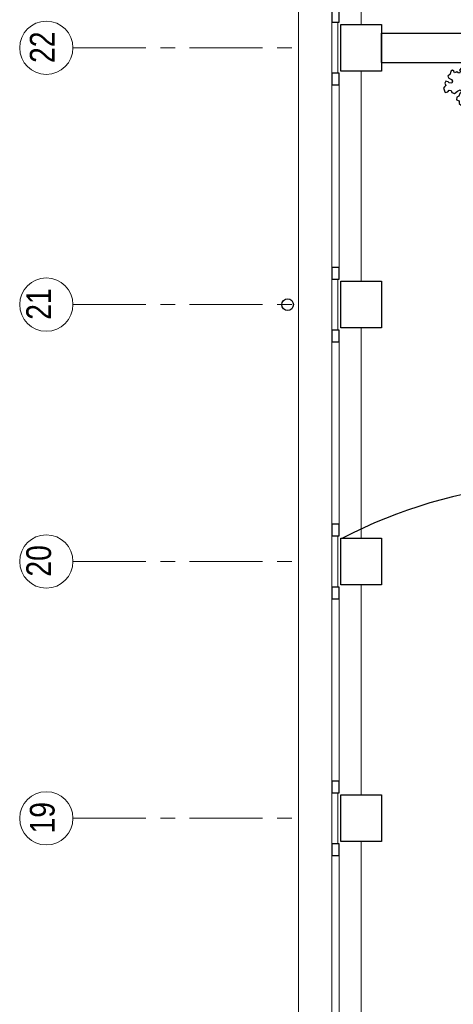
# Model space of a CAD drawing. Header units: millimetres. Extents: x 274611 to 571164, y 158736 to 298905.
# Tile 2 of 172: x 359753 to 362727, y 188217 to 194964. Entities that reach past the tile are written whole.
import ezdxf

# ---------------------------------------------------------------- set-up
doc = ezdxf.new("R2010")
doc.units = ezdxf.units.MM
doc.header["$LTSCALE"] = 400
doc.header["$PDMODE"] = 1
doc.header["$PDSIZE"] = 15
doc.linetypes.add('CENTER', pattern=[2, 1.25, -0.25, 0.25, -0.25])
for name, color, linetype, lineweight in [('Binnenkozijnen', 140, 'Continuous', 15), ('Buitenkozijnen', 140, 'Continuous', 15), ('mat-beton (ihwg)', 5, 'Continuous', 25), ('None', 7, 'Continuous', 9)]:
    doc.layers.add(name, color=color, linetype=linetype, lineweight=lineweight)
for name, color, linetype in [('inlay', 6, 'Continuous'), ('plant', 114, 'Continuous'), ('stramien', 1, 'CENTER'), ('symbol', 1, 'Continuous')]:
    doc.layers.add(name, color=color, linetype=linetype)
doc.styles.add('Arial Narrow', font='ARIALN.TTF', dxfattribs={"height": 222.25})

# ---------------------------------------------------------------- blocks, each defined once
blk = doc.blocks.new('Gevelpui best 1410 (2D)')
at = {"layer": 'Buitenkozijnen', "lineweight": 15}
for p, q in [((-260, 0), (-260, -1410)), ((-260, 0), (-210, 0)), ((-210, 0), (-210, -1410)), ((-260, -1410), (-210, -1410))]:
    blk.add_line(p, q, dxfattribs=at)
at = {"layer": 'Buitenkozijnen', "color": 92, "lineweight": 25}
for points in [[(-260, 0), (-210, 0), (-210, -80), (-260, -80)], [(-260, -1330), (-210, -1330), (-210, -1410), (-260, -1410)]]:
    blk.add_lwpolyline(points, close=True, dxfattribs=at)
at = {"layer": 'None', "color": 43, "linetype": 'Continuous', "lineweight": 9}
blk.add_line((-410, 15), (-410, -1425), dxfattribs=at)
blk = doc.blocks.new('HWA')
at = {"layer": 'None', "color": 92, "linetype": 'Continuous', "lineweight": 25}
blk.add_circle((0, -74), 40, dxfattribs=at)
blk = doc.blocks.new('Kolom 280x320')
at = {"layer": 'mat-beton (ihwg)', "lineweight": 25}
blk.add_lwpolyline([(-300, 160), (-20, 160), (-20, -160), (-300, -160)], close=True, dxfattribs=at)
at = {"layer": 'None', "color": 92, "linetype": 'Continuous', "lineweight": 5}
blk.add_point((0, 0), dxfattribs=at)
blk = doc.blocks.new('SYMB-BM02_B2')
at = {"layer": 'plant'}
blk.add_lwpolyline([(98, 356), (66, 371), (46, 367), (23, 344), (26, 317), (5, 314), (-27, 337), (-68, 353), (-84, 340), (-93, 315), (-77, 290), (-84, 262), (-106, 274), (-134, 301), (-166, 298), (-190, 273), (-184, 246), (-181, 209), (-209, 214), (-256, 237), (-302, 241), (-315, 221), (-325, 198), (-329, 157), (-315, 134), (-286, 119), (-263, 95), (-270, 73), (-298, 80), (-306, 68), (-307, 29), (-341, 38), (-375, 66), (-406, 70), (-427, 48), (-413, 13), (-402, -28), (-381, -27), (-361, -62), (-377, -76), (-407, -84), (-423, -126), (-448, -119), (-475, -126), (-482, -158), (-448, -194), (-447, -249), (-411, -258), (-363, -237), (-327, -242), (-307, -272), (-338, -303), (-366, -308), (-398, -333), (-381, -365), (-338, -377), (-336, -406), (-332, -436), (-252, -458), (-234, -418), (-243, -383), (-220, -358), (-184, -372), (-140, -344), (-141, -283), (-132, -230), (-84, -233), (-86, -271), (-59, -312), (-68, -354), (-36, -386), (7, -361), (39, -388), (98, -377), (116, -344), (153, -351), (160, -393), (171, -436), (193, -440), (228, -426), (230, -390), (275, -385), (300, -408), (328, -386), (326, -329), (369, -315), (403, -276), (387, -222), (366, -221), (339, -240), (312, -226), (275, -205), (309, -165), (312, -121), (278, -112), (241, -110), (205, -137), (171, -126), (146, -92), (166, -59), (184, -44), (228, -57), (285, -55), (282, -25), (255, -2), (285, 14), (305, 34), (353, 32), (371, 38), (382, 84), (382, 111), (350, 130), (317, 139), (248, 136), (232, 114), (194, 121), (209, 166), (266, 187), (314, 230), (310, 274), (271, 296), (232, 280), (187, 233), (150, 251), (176, 290), (219, 319), (203, 365), (155, 404), (121, 376), (98, 356)], dxfattribs=at)

msp = doc.modelspace()

# ---------------------------------------------------------------- linework, layer by layer
at = {"layer": 'Binnenkozijnen', "color": 43, "linetype": 'Continuous', "lineweight": 9, "flags": 128}
msp.add_lwpolyline([(361684.18474, 196356.95664), (361664.18474, 196356.95664), (361664.18474, 184969.27285)], dxfattribs=at)
at = {"layer": 'Buitenkozijnen', "lineweight": 15}
for points in [[(361894.14411, 194946.95664), (361934.18474, 194946.95664), (361934.18474, 194596.95664), (361894.14411, 194596.95664)], [(361894.14411, 193186.95664), (361934.18474, 193186.95664), (361934.18474, 192836.95664), (361894.14411, 192836.95664)], [(361894.14411, 191426.95664), (361934.18474, 191426.95664), (361934.18474, 191076.95664), (361894.14411, 191076.95664)], [(361894.14411, 189666.95664), (361934.18474, 189666.95664), (361934.18474, 189316.95664), (361894.14411, 189316.95664)]]:
    msp.add_lwpolyline(points, close=True, dxfattribs=at)
at = {"layer": 'inlay'}
msp.add_arc((363528.74689, 188387.62644), 3403.97171, 73.912846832, 117.318260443, dxfattribs=at)
at = {"layer": 'mat-beton (ihwg)', "lineweight": 25}
for p, q in [((362234.18474, 194871.95664), (367564.18474, 194871.95664)), ((362234.18474, 194671.95664), (362234.18474, 194871.95664)), ((362234.18474, 194871.95664), (367564.18474, 194871.95664)), ((362234.18474, 194871.95664), (367564.18474, 194871.95664)), ((362234.18474, 194671.95664), (367564.18474, 194671.95664)), ((362234.18474, 194671.95664), (367564.18474, 194671.95664)), ((362234.18474, 194671.95664), (367564.18474, 194671.95664))]:
    msp.add_line(p, q, dxfattribs=at)
at = {"layer": 'None', "color": 43, "linetype": 'Continuous', "lineweight": 9}
for centre in [(359935.40159, 194771.95664), (359935.40159, 193011.95664), (359935.40159, 191251.95664), (359935.40159, 189491.95664)]:
    msp.add_circle(centre, 182.60642, dxfattribs=at)
at = {"layer": 'stramien', "lineweight": 0}
for p, q in [((360118.00801, 194771.95664), (361618.00801, 194771.95664)), ((360118.00801, 193011.95664), (361618.00801, 193011.95664)), ((360118.00801, 191251.95664), (361618.00801, 191251.95664)), ((360118.00801, 189491.95664), (361618.00801, 189491.95664))]:
    msp.add_line(p, q, dxfattribs=at)

# ---------------------------------------------------------------- block references
at = {"layer": 'Buitenkozijnen', "color": 7, "xscale": -1}
for p in [(361684.18474, 196356.95664), (361684.18474, 194596.95664), (361684.18474, 192836.95664), (361684.18474, 191076.95664), (361684.18474, 189316.95664)]:
    msp.add_blockref('Gevelpui best 1410 (2D)', p, dxfattribs=at)
at = {"layer": 'None', "color": 7}
for p in [(362254.18474, 194771.95664), (362254.18474, 193011.95664), (362254.18474, 191251.95664), (362254.18474, 189491.95664)]:
    msp.add_blockref('Kolom 280x320', p, dxfattribs=at)
at = {"layer": 'None', "color": 7, "rotation": 270}
msp.add_blockref('HWA', (361664.18474, 193011.95664), dxfattribs=at)
at = {"layer": 'symbol', "xscale": 0.4, "yscale": 0.4, "zscale": 0.4, "rotation": 308.2472552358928}
msp.add_blockref('SYMB-BM02_B2', (362877.88754, 194499.55253), dxfattribs=at)

# ---------------------------------------------------------------- texts
at = {"layer": 'None', "color": 8, "char_height": 169.333333, "attachment_point": 1, "rotation": 90, "style": 'Arial Narrow'}
for s, insert in [('22', (359822.64401, 194667.95433)), ('21', (359798.39251, 192907.95433)), ('20', (359798.39251, 191147.95433)), ('19', (359822.64401, 189387.95433))]:
    msp.add_mtext(s, dxfattribs=dict(at, insert=insert))

doc.saveas('drawing.dxf')
